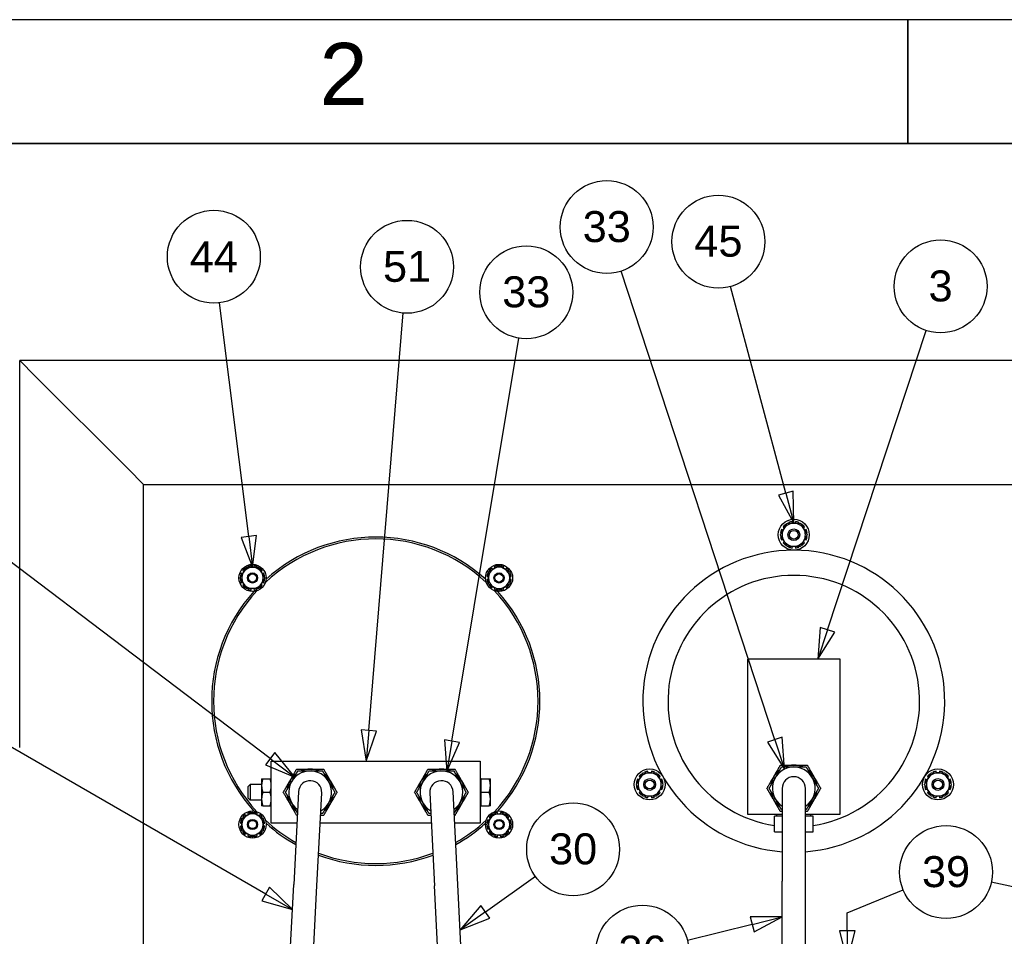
# Paper-space layout 'SHEET_2' of a CAD drawing. Header units: inches. Extents: x 2 to 369, y 6 to 267.
# Tile 54 of 64: x 209 to 241, y 140 to 170. Entities that reach past the tile are written whole.
import ezdxf

# ---------------------------------------------------------------- set-up
doc = ezdxf.new("R2010")
doc.units = ezdxf.units.IN
doc.header["$LTSCALE"] = 8
doc.header["$MEASUREMENT"] = 0
doc.layers.get('0').update_dxf_attribs({"lineweight": 25})
doc.layers.get('DEFPOINTS').update_dxf_attribs({"lineweight": 25})
for name, color, linetype, lineweight in [('BORDER', 7, 'Continuous', 25), ('BORDER_TEXT', 7, 'Continuous', 25), ('DIMEN', 7, 'Continuous', 25)]:
    doc.layers.add(name, color=color, linetype=linetype, lineweight=lineweight)
doc.styles.add('Current-ANSI', font='arial.ttf')
doc.styles.add('Text Style153', font='arial.ttf')

# ---------------------------------------------------------------- blocks, each defined once
blk = doc.blocks.new('Borders ProEnergy ANSI-D')
at = {"layer": 'BORDER', "lineweight": 35}
for p, q in [((29.75, 21.25), (29.75, 20.75)), ((0.75, 20.75), (33.25, 20.75))]:
    blk.add_line(p, q, dxfattribs=at)
at = {"layer": 'DEFPOINTS'}
blk.add_line((33.75, 21.25), (0.25, 21.25), dxfattribs=at)
at = {"layer": 'BORDER_TEXT', "style": 'Text Style153'}
blk.add_text('2', height=0.25, dxfattribs=at).set_placement((27.375, 20.90625))
blk = doc.blocks.new('Balloon26')
at = {"layer": 'DIMEN', "linetype": 'Continuous', "lineweight": 25}
for p, q in [((29.4249, 18.7872), (29.8232, 19.9958)), ((29.3952, 18.797), (29.3858, 18.6685)), ((29.4249, 18.7872), (29.3858, 18.6685)), ((29.3858, 18.6685), (29.4546, 18.7774)), ((29.4546, 18.7774), (29.3952, 18.797))]:
    blk.add_line(p, q, dxfattribs=at)
at = {"layer": 'DIMEN', "linetype": 'Continuous', "lineweight": 25, "flags": 128}
blk.add_lwpolyline([(29.3952, 18.797), (29.3858, 18.6685), (29.4546, 18.7774), (29.3952, 18.797)], dxfattribs=at)
at = {"layer": 'DIMEN'}
blk.add_circle((29.8818, 20.1735), 0.1875, dxfattribs=at)
blk.add_solid([(29.3952, 18.797), (29.3858, 18.6685), (29.4546, 18.7774), (29.3952, 18.797)], dxfattribs=at)
at = {"layer": 'DIMEN', "insert": (29.8818, 20.1746), "char_height": 0.125, "attachment_point": 5, "style": 'Current-ANSI'}
blk.add_mtext('3', dxfattribs=at)
blk = doc.blocks.new('Balloon28')
at = {"layer": 'DIMEN', "linetype": 'Continuous', "lineweight": 25}
for p, q in [((29.257, 19.3387), (29.0333, 20.1737)), ((29.2872, 19.3468), (29.2269, 19.3306)), ((29.2269, 19.3306), (29.2894, 19.218)), ((29.257, 19.3387), (29.2894, 19.218)), ((29.2894, 19.218), (29.2872, 19.3468))]:
    blk.add_line(p, q, dxfattribs=at)
at = {"layer": 'DIMEN', "linetype": 'Continuous', "lineweight": 25, "flags": 128}
blk.add_lwpolyline([(29.2269, 19.3306), (29.2894, 19.218), (29.2872, 19.3468), (29.2269, 19.3306)], dxfattribs=at)
at = {"layer": 'DIMEN'}
blk.add_circle((28.985, 20.3541), 0.1875, dxfattribs=at)
blk.add_solid([(29.2269, 19.3306), (29.2894, 19.218), (29.2872, 19.3468), (29.2269, 19.3306)], dxfattribs=at)
at = {"layer": 'DIMEN', "insert": (28.985, 20.3552), "char_height": 0.125, "attachment_point": 5, "style": 'Current-ANSI'}
blk.add_mtext('45', dxfattribs=at)
blk = doc.blocks.new('Balloon29')
at = {"layer": 'DIMEN', "linetype": 'Continuous', "lineweight": 25}
for p, q in [((27.0888, 19.1638), (26.9712, 20.1077)), ((27.1198, 19.1677), (27.0578, 19.16)), ((27.0578, 19.16), (27.1043, 19.0398)), ((27.0888, 19.1638), (27.1043, 19.0398)), ((27.1043, 19.0398), (27.1198, 19.1677))]:
    blk.add_line(p, q, dxfattribs=at)
at = {"layer": 'DIMEN', "linetype": 'Continuous', "lineweight": 25, "flags": 128}
blk.add_lwpolyline([(27.0578, 19.16), (27.1043, 19.0398), (27.1198, 19.1677), (27.0578, 19.16)], dxfattribs=at)
at = {"layer": 'DIMEN'}
blk.add_circle((26.9481, 20.2931), 0.1875, dxfattribs=at)
blk.add_solid([(27.0578, 19.16), (27.1043, 19.0398), (27.1198, 19.1677), (27.0578, 19.16)], dxfattribs=at)
at = {"layer": 'DIMEN', "insert": (26.9481, 20.2931), "char_height": 0.125, "attachment_point": 5, "line_spacing_factor": 3.029798, "style": 'Current-ANSI'}
blk.add_mtext('44', dxfattribs=at)
blk = doc.blocks.new('Balloon30')
at = {"layer": 'DIMEN', "linetype": 'Continuous', "lineweight": 25}
for p, q in [((27.574, 18.3813), (27.7129, 20.0664)), ((27.5428, 18.3838), (27.5637, 18.2567)), ((27.6051, 18.3787), (27.5428, 18.3838)), ((27.574, 18.3813), (27.5637, 18.2567)), ((27.5637, 18.2567), (27.6051, 18.3787))]:
    blk.add_line(p, q, dxfattribs=at)
at = {"layer": 'DIMEN', "linetype": 'Continuous', "lineweight": 25, "flags": 128}
blk.add_lwpolyline([(27.5428, 18.3838), (27.5637, 18.2567), (27.6051, 18.3787), (27.5428, 18.3838)], dxfattribs=at)
at = {"layer": 'DIMEN'}
blk.add_circle((27.7282, 20.2526), 0.1875, dxfattribs=at)
blk.add_solid([(27.5428, 18.3838), (27.5637, 18.2567), (27.6051, 18.3787), (27.5428, 18.3838)], dxfattribs=at)
at = {"layer": 'DIMEN', "insert": (27.7282, 20.2537), "char_height": 0.125, "attachment_point": 5, "style": 'Current-ANSI'}
blk.add_mtext('51', dxfattribs=at)
blk = doc.blocks.new('Balloon31')
at = {"layer": 'DIMEN', "linetype": 'Continuous', "lineweight": 25}
for p, q in [((29.2425, 17.6286), (29.1137, 17.6289)), ((29.1137, 17.6289), (29.1287, 17.5682)), ((29.1212, 17.5985), (29.2425, 17.6286)), ((29.1287, 17.5682), (29.2425, 17.6286)), ((29.1212, 17.5985), (28.8596, 17.5337))]:
    blk.add_line(p, q, dxfattribs=at)
at = {"layer": 'DIMEN', "linetype": 'Continuous', "lineweight": 25, "flags": 128}
blk.add_lwpolyline([(29.1287, 17.5682), (29.2425, 17.6286), (29.1137, 17.6289), (29.1287, 17.5682)], dxfattribs=at)
at = {"layer": 'DIMEN'}
blk.add_circle((28.6783, 17.4888), 0.1875, dxfattribs=at)
blk.add_solid([(29.1287, 17.5682), (29.2425, 17.6286), (29.1137, 17.6289), (29.1287, 17.5682)], dxfattribs=at)
at = {"layer": 'DIMEN', "insert": (28.6783, 17.4898), "char_height": 0.125, "attachment_point": 5, "style": 'Current-ANSI'}
blk.add_mtext('26', dxfattribs=at)
blk = doc.blocks.new('Balloon34')
at = {"layer": 'DIMEN', "linetype": 'Continuous', "lineweight": 25}
for p, q in [((27.1575, 17.7211), (25.7393, 18.5399)), ((27.1731, 17.7482), (27.1418, 17.6941)), ((27.2657, 17.6586), (27.1731, 17.7482)), ((27.1418, 17.6941), (27.2657, 17.6586)), ((27.1575, 17.7211), (27.2657, 17.6586))]:
    blk.add_line(p, q, dxfattribs=at)
at = {"layer": 'DIMEN', "linetype": 'Continuous', "lineweight": 25, "flags": 128}
blk.add_lwpolyline([(27.1418, 17.6941), (27.2657, 17.6586), (27.1731, 17.7482), (27.1418, 17.6941)], dxfattribs=at)
at = {"layer": 'DIMEN'}
blk.add_circle((25.5769, 18.6337), 0.1875, dxfattribs=at)
blk.add_solid([(27.1418, 17.6941), (27.2657, 17.6586), (27.1731, 17.7482), (27.1418, 17.6941)], dxfattribs=at)
at = {"layer": 'DIMEN', "insert": (25.5769, 18.6347), "char_height": 0.125, "attachment_point": 5, "style": 'Current-ANSI'}
blk.add_mtext('30', dxfattribs=at)
blk = doc.blocks.new('Balloon35')
at = {"layer": 'DIMEN', "linetype": 'Continuous', "lineweight": 25}
for p, q in [((28.0441, 17.6488), (28.2464, 17.7931)), ((28.0259, 17.6742), (27.9423, 17.5762)), ((28.0441, 17.6488), (27.9423, 17.5762)), ((28.0622, 17.6233), (28.0259, 17.6742)), ((27.9423, 17.5762), (28.0622, 17.6233))]:
    blk.add_line(p, q, dxfattribs=at)
at = {"layer": 'DIMEN', "linetype": 'Continuous', "lineweight": 25, "flags": 128}
blk.add_lwpolyline([(28.0259, 17.6742), (27.9423, 17.5762), (28.0622, 17.6233), (28.0259, 17.6742)], dxfattribs=at)
at = {"layer": 'DIMEN'}
blk.add_circle((28.3985, 17.9016), 0.1875, dxfattribs=at)
blk.add_solid([(28.0259, 17.6742), (27.9423, 17.5762), (28.0622, 17.6233), (28.0259, 17.6742)], dxfattribs=at)
at = {"layer": 'DIMEN', "insert": (28.3985, 17.9026), "char_height": 0.125, "attachment_point": 5, "style": 'Current-ANSI'}
blk.add_mtext('30', dxfattribs=at)
blk = doc.blocks.new('Balloon56')
at = {"layer": 'DIMEN', "linetype": 'Continuous', "lineweight": 25}
for p, q in [((27.1759, 18.2678), (25.9689, 19.1815)), ((27.1948, 18.2927), (27.1571, 18.2429)), ((27.2756, 18.1924), (27.1948, 18.2927)), ((27.1759, 18.2678), (27.2756, 18.1924)), ((27.1571, 18.2429), (27.2756, 18.1924))]:
    blk.add_line(p, q, dxfattribs=at)
at = {"layer": 'DIMEN', "linetype": 'Continuous', "lineweight": 25, "flags": 128}
blk.add_lwpolyline([(27.1571, 18.2429), (27.2756, 18.1924), (27.1948, 18.2927), (27.1571, 18.2429)], dxfattribs=at)
at = {"layer": 'DIMEN'}
blk.add_circle((25.8198, 19.2943), 0.1875, dxfattribs=at)
blk.add_solid([(27.1571, 18.2429), (27.2756, 18.1924), (27.1948, 18.2927), (27.1571, 18.2429)], dxfattribs=at)
at = {"layer": 'DIMEN', "insert": (25.8198, 19.2954), "char_height": 0.125, "attachment_point": 5, "style": 'Current-ANSI'}
blk.add_mtext('33', dxfattribs=at)
blk = doc.blocks.new('Balloon57')
at = {"layer": 'DIMEN', "linetype": 'Continuous', "lineweight": 25}
for p, q in [((27.9094, 18.3384), (28.1788, 19.965)), ((27.8786, 18.3435), (27.889, 18.2151)), ((27.9403, 18.3333), (27.8786, 18.3435)), ((27.9094, 18.3384), (27.889, 18.2151)), ((27.889, 18.2151), (27.9403, 18.3333))]:
    blk.add_line(p, q, dxfattribs=at)
at = {"layer": 'DIMEN', "linetype": 'Continuous', "lineweight": 25, "flags": 128}
blk.add_lwpolyline([(27.8786, 18.3435), (27.889, 18.2151), (27.9403, 18.3333), (27.8786, 18.3435)], dxfattribs=at)
at = {"layer": 'DIMEN'}
blk.add_circle((28.2094, 20.1498), 0.1875, dxfattribs=at)
blk.add_solid([(27.8786, 18.3435), (27.889, 18.2151), (27.9403, 18.3333), (27.8786, 18.3435)], dxfattribs=at)
at = {"layer": 'DIMEN', "insert": (28.2094, 20.1508), "char_height": 0.125, "attachment_point": 5, "style": 'Current-ANSI'}
blk.add_mtext('33', dxfattribs=at)
blk = doc.blocks.new('Balloon58')
at = {"layer": 'DIMEN', "linetype": 'Continuous', "lineweight": 25}
for p, q in [((29.2128, 18.344), (28.5926, 20.2353)), ((29.2425, 18.3537), (29.1831, 18.3343)), ((29.1831, 18.3343), (29.2517, 18.2252)), ((29.2128, 18.344), (29.2517, 18.2252)), ((29.2517, 18.2252), (29.2425, 18.3537))]:
    blk.add_line(p, q, dxfattribs=at)
at = {"layer": 'DIMEN', "linetype": 'Continuous', "lineweight": 25, "flags": 128}
blk.add_lwpolyline([(29.1831, 18.3343), (29.2517, 18.2252), (29.2425, 18.3537), (29.1831, 18.3343)], dxfattribs=at)
at = {"layer": 'DIMEN'}
blk.add_circle((28.5343, 20.413), 0.1875, dxfattribs=at)
blk.add_solid([(29.1831, 18.3343), (29.2517, 18.2252), (29.2425, 18.3537), (29.1831, 18.3343)], dxfattribs=at)
at = {"layer": 'DIMEN', "insert": (28.5343, 20.4141), "char_height": 0.125, "attachment_point": 5, "style": 'Current-ANSI'}
blk.add_mtext('33', dxfattribs=at)
blk = doc.blocks.new('Balloon60')
at = {"layer": 'DIMEN', "linetype": 'Continuous', "lineweight": 25}
for p, q in [((30.5044, 17.6779), (30.0866, 17.7695)), ((29.5054, 17.645), (29.7311, 17.7382)), ((30.5655, 17.5616), (30.5044, 17.6779)), ((29.5054, 17.5725), (29.5054, 17.645)), ((29.4741, 17.5725), (29.5054, 17.4475)), ((29.5366, 17.5725), (29.4741, 17.5725)), ((29.5054, 17.5725), (29.5054, 17.4475)), ((29.5054, 17.4475), (29.5366, 17.5725)), ((30.5932, 17.5761), (30.5379, 17.547)), ((30.6237, 17.4509), (30.5932, 17.5761)), ((30.5379, 17.547), (30.6237, 17.4509)), ((30.5655, 17.5616), (30.6237, 17.4509))]:
    blk.add_line(p, q, dxfattribs=at)
at = {"layer": 'DIMEN', "linetype": 'Continuous', "lineweight": 25, "flags": 128}
for points in [[(29.4741, 17.5725), (29.5054, 17.4475), (29.5366, 17.5725), (29.4741, 17.5725)], [(30.5379, 17.547), (30.6237, 17.4509), (30.5932, 17.5761), (30.5379, 17.547)]]:
    blk.add_lwpolyline(points, dxfattribs=at)
at = {"layer": 'DIMEN'}
blk.add_circle((29.9039, 17.8096), 0.1875, dxfattribs=at)
for points in [[(29.4741, 17.5725), (29.5054, 17.4475), (29.5366, 17.5725), (29.4741, 17.5725)], [(30.5379, 17.547), (30.6237, 17.4509), (30.5932, 17.5761), (30.5379, 17.547)]]:
    blk.add_solid(points, dxfattribs=at)
at = {"layer": 'DIMEN', "insert": (29.9039, 17.8106), "char_height": 0.125, "attachment_point": 5, "style": 'Current-ANSI'}
blk.add_mtext('39', dxfattribs=at)

psp = doc.layouts.new('SHEET_2')

# ---------------------------------------------------------------- linework, layer by layer
for p, q in [((209.315, 146.499), (209.315, 158.994)), ((209.315, 158.994), (209.815, 158.494)), ((257.315, 158.994), (209.315, 158.994)), ((209.815, 158.494), (209.315, 158.994)), ((212.815, 155.494), (209.815, 158.494)), ((209.815, 158.494), (212.815, 155.494)), ((212.815, 155.494), (213.315, 154.994)), ((213.315, 154.994), (212.815, 155.494)), ((213.315, 114.994), (213.315, 154.994)), ((213.315, 154.994), (253.315, 154.994)), ((233.972, 153.63), (234.013, 153.595)), ((234.07, 153.693), (234.054, 153.712)), ((234.149, 153.766), (234.157, 153.744)), ((234.27, 153.744), (234.26, 153.796)), ((234.37, 153.796), (234.36, 153.744)), ((234.473, 153.744), (234.482, 153.766)), ((234.576, 153.712), (234.561, 153.693)), ((234.617, 153.595), (234.658, 153.63)), ((233.887, 153.423), (233.911, 153.419)), ((233.911, 153.318), (233.887, 153.314)), ((233.968, 153.517), (233.917, 153.535)), ((234.713, 153.535), (234.663, 153.517)), ((234.719, 153.419), (234.743, 153.423)), ((234.743, 153.314), (234.719, 153.318)), ((233.917, 153.202), (233.968, 153.22)), ((234.013, 153.142), (233.972, 153.107)), ((234.054, 153.025), (234.07, 153.044)), ((234.157, 152.994), (234.149, 152.971)), ((234.26, 152.941), (234.27, 152.994)), ((234.36, 152.994), (234.37, 152.941)), ((234.482, 152.971), (234.473, 152.994)), ((234.561, 153.044), (234.576, 153.025)), ((234.658, 153.107), (234.617, 153.142)), ((234.663, 153.22), (234.713, 153.202)), ((216.68, 152.339), (216.687, 152.318)), ((216.795, 152.318), (216.786, 152.367)), ((216.882, 152.367), (216.874, 152.318)), ((216.981, 152.318), (216.989, 152.339)), ((224.642, 152.339), (224.658, 152.292)), ((224.752, 152.346), (224.748, 152.367)), ((224.844, 152.367), (224.841, 152.346)), ((224.934, 152.292), (224.951, 152.339)), ((216.442, 152.023), (216.463, 152.019)), ((216.517, 152.112), (216.47, 152.129)), ((216.518, 152.213), (216.556, 152.181)), ((216.61, 152.274), (216.596, 152.29)), ((217.072, 152.29), (217.058, 152.274)), ((217.112, 152.181), (217.15, 152.213)), ((217.198, 152.129), (217.152, 152.112)), ((217.205, 152.019), (217.227, 152.023)), ((224.404, 152.023), (224.452, 152.014)), ((224.452, 152.122), (224.432, 152.129)), ((224.48, 152.213), (224.497, 152.199)), ((224.59, 152.253), (224.558, 152.29)), ((225.034, 152.29), (225.002, 152.253)), ((225.096, 152.199), (225.112, 152.213)), ((225.16, 152.129), (225.14, 152.122)), ((225.14, 152.014), (225.189, 152.023)), ((216.463, 151.93), (216.442, 151.927)), ((216.47, 151.82), (216.517, 151.837)), ((216.556, 151.769), (216.518, 151.737)), ((216.596, 151.659), (216.61, 151.675)), ((217.058, 151.675), (217.072, 151.659)), ((217.15, 151.737), (217.112, 151.769)), ((217.152, 151.837), (217.198, 151.82)), ((217.227, 151.927), (217.205, 151.93)), ((224.452, 151.935), (224.404, 151.927)), ((224.432, 151.82), (224.452, 151.827)), ((224.497, 151.751), (224.48, 151.737)), ((224.558, 151.659), (224.59, 151.697)), ((225.002, 151.697), (225.034, 151.659)), ((225.112, 151.737), (225.096, 151.751)), ((225.189, 151.927), (225.14, 151.935)), ((225.14, 151.827), (225.16, 151.82)), ((216.687, 151.631), (216.68, 151.611)), ((216.786, 151.582), (216.795, 151.631)), ((216.874, 151.631), (216.882, 151.582)), ((216.989, 151.611), (216.981, 151.631)), ((224.658, 151.657), (224.642, 151.611)), ((224.748, 151.582), (224.752, 151.603)), ((224.841, 151.603), (224.844, 151.582)), ((224.951, 151.611), (224.934, 151.657)), ((232.815, 149.348), (232.815, 144.348)), ((235.815, 149.348), (232.815, 149.348)), ((235.815, 144.348), (235.815, 149.348)), ((217.44, 144.054), (217.44, 146.054)), ((217.44, 146.054), (224.19, 146.054)), ((224.19, 146.054), (224.19, 144.054)), ((229.415, 145.631), (229.399, 145.649)), ((229.494, 145.704), (229.502, 145.681)), ((229.615, 145.681), (229.606, 145.734)), ((229.715, 145.734), (229.706, 145.681)), ((229.819, 145.681), (229.827, 145.704)), ((229.921, 145.649), (229.906, 145.631)), ((238.724, 145.631), (238.709, 145.649)), ((238.803, 145.704), (238.812, 145.681)), ((238.925, 145.681), (238.915, 145.734)), ((239.025, 145.734), (239.015, 145.681)), ((239.128, 145.681), (239.137, 145.704)), ((239.231, 145.649), (239.216, 145.631)), ((217.128, 145.491), (217.128, 145.272)), ((217.167, 145.491), (217.401, 145.491)), ((224.223, 145.492), (224.19, 145.492)), ((224.223, 145.492), (224.477, 145.492)), ((224.223, 145.273), (224.223, 145.492)), ((224.516, 145.273), (224.516, 145.492)), ((229.232, 145.361), (229.256, 145.357)), ((229.313, 145.454), (229.262, 145.473)), ((229.317, 145.567), (229.358, 145.533)), ((229.962, 145.533), (230.003, 145.567)), ((230.058, 145.473), (230.008, 145.454)), ((230.064, 145.357), (230.088, 145.361)), ((238.542, 145.361), (238.566, 145.357)), ((238.623, 145.454), (238.572, 145.473)), ((238.627, 145.567), (238.668, 145.533)), ((239.272, 145.533), (239.313, 145.567)), ((239.368, 145.473), (239.317, 145.454)), ((239.374, 145.357), (239.398, 145.361)), ((216.69, 145.241), (216.753, 145.304)), ((216.69, 144.866), (216.69, 145.241)), ((216.753, 145.304), (216.753, 144.804)), ((217.128, 145.304), (216.753, 145.304)), ((217.128, 145.272), (217.128, 144.835)), ((217.167, 145.054), (217.401, 145.054)), ((218.321, 145.073), (218.167, 142.077)), ((218.916, 142.038), (219.07, 145.034)), ((222.561, 145.034), (222.714, 142.038)), ((223.463, 142.077), (223.31, 145.073)), ((224.223, 145.054), (224.223, 145.273)), ((224.223, 144.835), (224.223, 145.054)), ((224.223, 145.054), (224.477, 145.054)), ((224.516, 144.835), (224.516, 145.273)), ((229.256, 145.256), (229.232, 145.251)), ((229.262, 145.14), (229.313, 145.158)), ((229.358, 145.079), (229.317, 145.045)), ((230.003, 145.045), (229.962, 145.079)), ((230.008, 145.158), (230.058, 145.14)), ((230.088, 145.251), (230.064, 145.256)), ((233.94, 145.181), (233.94, 142.181)), ((234.69, 142.181), (234.69, 145.181)), ((238.566, 145.256), (238.542, 145.251)), ((238.572, 145.14), (238.623, 145.158)), ((238.668, 145.079), (238.627, 145.045)), ((239.313, 145.045), (239.272, 145.079)), ((239.317, 145.158), (239.368, 145.14)), ((239.398, 145.251), (239.374, 145.256)), ((216.69, 144.866), (216.753, 144.804)), ((217.128, 144.804), (216.753, 144.804)), ((217.128, 144.835), (217.128, 144.616)), ((224.223, 144.616), (224.223, 144.835)), ((224.516, 144.616), (224.516, 144.835)), ((229.399, 144.963), (229.415, 144.982)), ((229.502, 144.931), (229.494, 144.908)), ((229.606, 144.878), (229.615, 144.931)), ((229.706, 144.931), (229.715, 144.878)), ((229.827, 144.908), (229.819, 144.931)), ((229.906, 144.982), (229.921, 144.963)), ((238.709, 144.963), (238.724, 144.982)), ((238.812, 144.931), (238.803, 144.908)), ((238.915, 144.878), (238.925, 144.931)), ((239.015, 144.931), (239.025, 144.878)), ((239.137, 144.908), (239.128, 144.931)), ((239.216, 144.982), (239.231, 144.963)), ((216.68, 144.377), (216.696, 144.33)), ((216.79, 144.384), (216.786, 144.405)), ((216.882, 144.405), (216.879, 144.384)), ((216.972, 144.33), (216.989, 144.377)), ((217.167, 144.616), (217.401, 144.616)), ((224.223, 144.616), (224.19, 144.616)), ((224.223, 144.616), (224.477, 144.616)), ((224.642, 144.377), (224.649, 144.356)), ((224.757, 144.356), (224.748, 144.405)), ((224.844, 144.405), (224.836, 144.356)), ((224.943, 144.356), (224.951, 144.377)), ((216.442, 144.061), (216.49, 144.052)), ((216.49, 144.16), (216.47, 144.167)), ((216.518, 144.25), (216.535, 144.237)), ((216.628, 144.291), (216.596, 144.328)), ((217.072, 144.328), (217.04, 144.291)), ((217.134, 144.237), (217.15, 144.25)), ((217.198, 144.167), (217.178, 144.16)), ((217.178, 144.052), (217.227, 144.061)), ((218.268, 144.054), (217.44, 144.054)), ((222.611, 144.054), (219.019, 144.054)), ((224.19, 144.054), (223.362, 144.054)), ((224.404, 144.061), (224.425, 144.057)), ((224.479, 144.15), (224.432, 144.167)), ((224.48, 144.25), (224.518, 144.219)), ((224.572, 144.312), (224.558, 144.328)), ((225.034, 144.328), (225.02, 144.312)), ((225.074, 144.219), (225.112, 144.25)), ((225.16, 144.167), (225.114, 144.15)), ((225.167, 144.057), (225.189, 144.061)), ((232.815, 144.348), (233.94, 144.348)), ((233.695, 143.779), (233.695, 144.279)), ((233.94, 144.279), (233.695, 144.279)), ((233.768, 144.279), (233.768, 144.348)), ((234.69, 144.348), (235.815, 144.348)), ((234.935, 144.279), (234.69, 144.279)), ((234.862, 144.279), (234.862, 144.348)), ((234.935, 143.779), (234.935, 144.279)), ((216.49, 143.973), (216.442, 143.965)), ((216.47, 143.858), (216.49, 143.865)), ((216.535, 143.788), (216.518, 143.775)), ((216.596, 143.697), (216.628, 143.735)), ((217.04, 143.735), (217.072, 143.697)), ((217.15, 143.775), (217.134, 143.788)), ((217.227, 143.965), (217.178, 143.973)), ((217.178, 143.865), (217.198, 143.858)), ((224.425, 143.968), (224.404, 143.965)), ((224.432, 143.858), (224.479, 143.875)), ((224.518, 143.806), (224.48, 143.775)), ((225.112, 143.775), (225.074, 143.806)), ((225.114, 143.875), (225.16, 143.858)), ((225.189, 143.965), (225.167, 143.968)), ((233.695, 143.779), (233.94, 143.779)), ((234.69, 143.779), (234.935, 143.779)), ((216.696, 143.695), (216.68, 143.649)), ((216.786, 143.62), (216.79, 143.641)), ((216.879, 143.641), (216.882, 143.62)), ((216.989, 143.649), (216.972, 143.695)), ((224.558, 143.697), (224.572, 143.713)), ((224.649, 143.669), (224.642, 143.649)), ((224.748, 143.62), (224.757, 143.669)), ((224.836, 143.669), (224.844, 143.62)), ((224.951, 143.649), (224.943, 143.669)), ((225.02, 143.713), (225.034, 143.697)), ((233.94, 129.23), (233.94, 142.181)), ((234.69, 129.23), (234.69, 142.181)), ((217.774, 134.409), (218.167, 142.077)), ((218.523, 134.371), (218.916, 142.038)), ((223.107, 134.371), (222.714, 142.038)), ((223.856, 134.409), (223.463, 142.077))]:
    psp.add_line(p, q)
for centre, radius in [((234.315, 153.369), 0.5), ((234.315, 153.369), 0.19), ((234.315, 153.369), 0.143), ((216.834, 151.975), 0.438), ((224.796, 151.975), 0.438), ((216.834, 151.975), 0.164), ((216.834, 151.975), 0.133), ((224.796, 151.975), 0.164), ((224.796, 151.975), 0.133), ((229.66, 145.306), 0.5), ((238.97, 145.306), 0.5), ((229.66, 145.306), 0.19), ((229.66, 145.306), 0.143), ((238.97, 145.306), 0.19), ((238.97, 145.306), 0.143), ((216.834, 144.013), 0.438), ((224.796, 144.013), 0.438), ((216.834, 144.013), 0.164), ((216.834, 144.013), 0.133), ((224.796, 144.013), 0.164), ((224.796, 144.013), 0.133)]:
    psp.add_circle(centre, radius)
for centre, radius, start, end in [((234.315, 153.369), 0.431, 127.2807, 142.7193), ((234.315, 153.369), 0.375, 90, 150), ((234.315, 153.369), 0.431, 97.2807, 112.7193), ((234.315, 153.369), 0.375, 30, 90), ((234.315, 153.369), 0.431, 67.2807, 82.7193), ((234.315, 153.369), 0.431, 37.2807, 52.7193), ((220.815, 147.994), 5.3, 48.0212, 131.9788), ((234.315, 153.369), 0.431, 157.2807, 172.7193), ((234.315, 153.369), 0.431, 187.2807, 202.7193), ((234.315, 153.369), 0.375, 150, 210), ((234.315, 153.369), 0.375, 330, 30), ((234.315, 153.369), 0.431, 7.2807, 22.7193), ((234.315, 153.369), 0.431, 337.2807, 352.7193), ((220.815, 147.994), 5.24, 47.1031, 132.8969), ((234.315, 153.369), 0.431, 217.2807, 232.7193), ((234.315, 153.369), 0.375, 210, 270), ((234.315, 153.369), 0.431, 247.2807, 262.7193), ((234.315, 153.369), 0.375, 270, 330), ((234.315, 153.369), 0.431, 277.2807, 292.7193), ((234.315, 153.369), 0.431, 307.2807, 322.7193), ((234.315, 147.994), 4.875, 274.4117, 265.5883), ((216.834, 151.975), 0.344, 90, 150), ((216.834, 151.975), 0.395, 96.9894, 113.0106), ((216.834, 151.975), 0.344, 30, 90), ((216.834, 151.975), 0.395, 66.9894, 83.0106), ((224.796, 151.975), 0.344, 60, 120), ((224.796, 151.975), 0.395, 96.9894, 113.0106), ((224.796, 151.975), 0.395, 66.9894, 83.0106), ((216.834, 151.975), 0.395, 156.9894, 173.0106), ((216.834, 151.975), 0.344, 150, 210), ((216.834, 151.975), 0.395, 126.9894, 143.0106), ((216.834, 151.975), 0.395, 36.9894, 53.0106), ((216.834, 151.975), 0.344, 330, 30), ((216.834, 151.975), 0.395, 6.9894, 23.0106), ((224.796, 151.975), 0.395, 156.9894, 173.0106), ((224.796, 151.975), 0.344, 120, 180), ((224.796, 151.975), 0.395, 126.9894, 143.0106), ((224.796, 151.975), 0.344, 0, 60), ((224.796, 151.975), 0.395, 36.9894, 53.0106), ((224.796, 151.975), 0.395, 6.9894, 23.0106), ((234.315, 147.994), 4.063, 278.7785, 261.2215), ((216.834, 151.975), 0.395, 186.9894, 203.0106), ((216.834, 151.975), 0.395, 216.9894, 233.0106), ((216.834, 151.975), 0.344, 210, 270), ((216.834, 151.975), 0.344, 270, 330), ((216.834, 151.975), 0.395, 306.9894, 323.0106), ((216.834, 151.975), 0.395, 336.9894, 353.0106), ((224.796, 151.975), 0.395, 186.9894, 203.0106), ((224.796, 151.975), 0.344, 180, 240), ((224.796, 151.975), 0.395, 216.9894, 233.0106), ((224.796, 151.975), 0.344, 240, 300), ((224.796, 151.975), 0.344, 300, 0), ((224.796, 151.975), 0.395, 306.9894, 323.0106), ((224.796, 151.975), 0.395, 336.9894, 353.0106), ((220.815, 147.994), 5.3, 138.0212, 221.9788), ((220.815, 147.994), 5.24, 137.1031, 222.8969), ((216.834, 151.975), 0.395, 246.9894, 263.0106), ((216.834, 151.975), 0.395, 276.9894, 293.0106), ((224.796, 151.975), 0.395, 246.9894, 263.0106), ((220.815, 147.994), 5.24, 317.1031, 42.8969), ((220.815, 147.994), 5.3, 318.0212, 41.9788), ((224.796, 151.975), 0.395, 276.9894, 293.0106), ((218.695, 145.054), 0.69, 299.9875, 234.1461), ((218.695, 145.054), 0.75, 126.9261, 150), ((218.695, 145.054), 0.75, 90, 113.0739), ((218.695, 145.054), 0.75, 66.9261, 90), ((218.695, 145.054), 0.75, 30, 53.0739), ((222.935, 145.054), 0.69, 305.8539, 240.0125), ((222.935, 145.054), 0.75, 126.9261, 150), ((222.935, 145.054), 0.75, 90, 113.0739), ((222.935, 145.054), 0.75, 66.9261, 90), ((222.935, 145.054), 0.75, 30, 53.0739), ((229.66, 145.306), 0.431, 127.2807, 142.7193), ((229.66, 145.306), 0.375, 90, 150), ((229.66, 145.306), 0.431, 97.2807, 112.7193), ((229.66, 145.306), 0.375, 30, 90), ((229.66, 145.306), 0.431, 67.2807, 82.7193), ((229.66, 145.306), 0.431, 37.2807, 52.7193), ((234.315, 145.181), 0.69, 302.9207, 237.0793), ((234.315, 145.181), 0.75, 126.9261, 150), ((234.315, 145.181), 0.75, 90, 113.0739), ((234.315, 145.181), 0.75, 66.9261, 90), ((234.315, 145.181), 0.75, 30, 53.0739), ((238.97, 145.306), 0.431, 127.2807, 142.7193), ((238.97, 145.306), 0.375, 90, 150), ((238.97, 145.306), 0.431, 97.2807, 112.7193), ((238.97, 145.306), 0.375, 30, 90), ((238.97, 145.306), 0.431, 67.2807, 82.7193), ((238.97, 145.306), 0.431, 37.2807, 52.7193), ((218.695, 145.054), 0.75, 150, 173.0739), ((218.695, 145.054), 0.375, 357.0668, 177.0668), ((218.695, 145.054), 0.75, 6.9261, 30), ((222.935, 145.054), 0.75, 150, 173.0739), ((222.935, 145.054), 0.375, 2.9332, 182.9332), ((222.935, 145.054), 0.75, 6.9261, 30), ((229.66, 145.306), 0.431, 157.2807, 172.7193), ((229.66, 145.306), 0.375, 150, 210), ((229.66, 145.306), 0.375, 330, 30), ((229.66, 145.306), 0.431, 7.2807, 22.7193), ((234.315, 145.181), 0.75, 150, 173.0739), ((234.315, 145.181), 0.375, 0, 180), ((234.315, 145.181), 0.75, 6.9261, 30), ((238.97, 145.306), 0.431, 157.2807, 172.7193), ((238.97, 145.306), 0.375, 150, 210), ((238.97, 145.306), 0.375, 330, 30), ((238.97, 145.306), 0.431, 7.2807, 22.7193), ((229.66, 145.306), 0.431, 187.2807, 202.7193), ((229.66, 145.306), 0.431, 217.2807, 232.7193), ((229.66, 145.306), 0.375, 210, 270), ((229.66, 145.306), 0.375, 270, 330), ((229.66, 145.306), 0.431, 307.2807, 322.7193), ((229.66, 145.306), 0.431, 337.2807, 352.7193), ((234.315, 145.181), 0.75, 186.9261, 210), ((234.315, 145.181), 0.75, 330, 353.0739), ((238.97, 145.306), 0.431, 187.2807, 202.7193), ((238.97, 145.306), 0.431, 217.2807, 232.7193), ((238.97, 145.306), 0.375, 210, 270), ((238.97, 145.306), 0.375, 270, 330), ((238.97, 145.306), 0.431, 307.2807, 322.7193), ((238.97, 145.306), 0.431, 337.2807, 352.7193), ((218.695, 145.054), 0.75, 186.9261, 210), ((218.695, 145.054), 0.75, 330, 353.0739), ((222.935, 145.054), 0.75, 186.9261, 210), ((222.935, 145.054), 0.75, 330, 353.0739), ((229.66, 145.306), 0.431, 247.2807, 262.7193), ((229.66, 145.306), 0.431, 277.2807, 292.7193), ((234.315, 145.181), 0.75, 210, 233.0739), ((234.315, 145.181), 0.75, 306.9261, 330), ((238.97, 145.306), 0.431, 247.2807, 262.7193), ((238.97, 145.306), 0.431, 277.2807, 292.7193), ((216.834, 144.013), 0.395, 96.9894, 113.0106), ((216.834, 144.013), 0.395, 66.9894, 83.0106), ((218.695, 145.054), 0.75, 210, 233.0739), ((218.695, 145.054), 0.75, 306.9261, 330), ((222.935, 145.054), 0.75, 210, 233.0739), ((222.935, 145.054), 0.75, 306.9261, 330), ((224.796, 144.013), 0.395, 96.9894, 113.0106), ((224.796, 144.013), 0.395, 66.9894, 83.0106), ((216.834, 144.013), 0.395, 156.9894, 173.0106), ((216.834, 144.013), 0.344, 120, 180), ((216.834, 144.013), 0.395, 126.9894, 143.0106), ((216.834, 144.013), 0.344, 60, 120), ((216.834, 144.013), 0.344, 0, 60), ((216.834, 144.013), 0.395, 36.9894, 53.0106), ((216.834, 144.013), 0.395, 6.9894, 23.0106), ((220.815, 147.994), 5.24, 227.1031, 240.5216), ((220.815, 147.994), 5.3, 228.0212, 240.8451), ((220.815, 147.994), 5.24, 299.4784, 312.8969), ((220.815, 147.994), 5.3, 299.1549, 311.9788), ((224.796, 144.013), 0.395, 156.9894, 173.0106), ((224.796, 144.013), 0.344, 150, 210), ((224.796, 144.013), 0.395, 126.9894, 143.0106), ((224.796, 144.013), 0.344, 90, 150), ((224.796, 144.013), 0.344, 30, 90), ((224.796, 144.013), 0.395, 36.9894, 53.0106), ((224.796, 144.013), 0.344, 330, 30), ((224.796, 144.013), 0.395, 6.9894, 23.0106), ((216.834, 144.013), 0.395, 186.9894, 203.0106), ((216.834, 144.013), 0.344, 180, 240), ((216.834, 144.013), 0.395, 216.9894, 233.0106), ((216.834, 144.013), 0.344, 300, 0), ((216.834, 144.013), 0.395, 306.9894, 323.0106), ((216.834, 144.013), 0.395, 336.9894, 353.0106), ((224.796, 144.013), 0.395, 186.9894, 203.0106), ((224.796, 144.013), 0.395, 216.9894, 233.0106), ((224.796, 144.013), 0.344, 210, 270), ((224.796, 144.013), 0.344, 270, 330), ((224.796, 144.013), 0.395, 306.9894, 323.0106), ((224.796, 144.013), 0.395, 336.9894, 353.0106), ((216.834, 144.013), 0.344, 240, 300), ((216.834, 144.013), 0.395, 246.9894, 263.0106), ((216.834, 144.013), 0.395, 276.9894, 293.0106), ((224.796, 144.013), 0.395, 246.9894, 263.0106), ((224.796, 144.013), 0.395, 276.9894, 293.0106), ((220.815, 147.994), 5.3, 249.589, 290.411), ((220.815, 147.994), 5.24, 249.3824, 290.6176)]:
    psp.add_arc(centre, radius, start, end)
for points, weights in [([(233.99, 153.556), (234.041, 153.643), (234.099, 153.744)], [1, 1.0930923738, 1.10906450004]), ([(234.099, 153.744), (234.215, 153.744), (234.315, 153.744)], [1.10906450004, 1.0930923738, 1]), ([(234.315, 153.744), (234.416, 153.744), (234.532, 153.744)], [1, 1.0930923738, 1.10906450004]), ([(234.532, 153.744), (234.59, 153.643), (234.64, 153.556)], [1.10906450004, 1.0930923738, 1]), ([(233.882, 153.369), (233.94, 153.469), (233.99, 153.556)], [1.10906450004, 1.0930923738, 1]), ([(233.99, 153.181), (233.94, 153.268), (233.882, 153.369)], [1, 1.0930923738, 1.10906450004]), ([(234.64, 153.556), (234.69, 153.469), (234.748, 153.369)], [1, 1.0930923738, 1.10906450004]), ([(234.748, 153.369), (234.69, 153.268), (234.64, 153.181)], [1.10906450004, 1.0930923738, 1]), ([(234.099, 152.994), (234.041, 153.094), (233.99, 153.181)], [1.10906450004, 1.0930923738, 1]), ([(234.315, 152.994), (234.215, 152.994), (234.099, 152.994)], [1, 1.0930923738, 1.10906450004]), ([(234.532, 152.994), (234.416, 152.994), (234.315, 152.994)], [1.10906450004, 1.0930923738, 1]), ([(234.64, 153.181), (234.59, 153.094), (234.532, 152.994)], [1, 1.0930923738, 1.10906450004]), ([(216.536, 152.147), (216.582, 152.226), (216.636, 152.318)], [1, 1.0930923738, 1.10906450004]), ([(216.636, 152.318), (216.742, 152.318), (216.834, 152.318)], [1.10906450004, 1.0930923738, 1]), ([(216.834, 152.318), (216.926, 152.318), (217.033, 152.318)], [1, 1.0930923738, 1.10906450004]), ([(217.033, 152.318), (217.086, 152.226), (217.132, 152.147)], [1.10906450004, 1.0930923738, 1]), ([(224.624, 152.272), (224.704, 152.318), (224.796, 152.372)], [1, 1.0930923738, 1.10906450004]), ([(224.796, 152.372), (224.888, 152.318), (224.968, 152.272)], [1.10906450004, 1.0930923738, 1]), ([(216.437, 151.975), (216.49, 152.067), (216.536, 152.147)], [1.10906450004, 1.0930923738, 1]), ([(217.132, 152.147), (217.178, 152.067), (217.231, 151.975)], [1, 1.0930923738, 1.10906450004]), ([(224.452, 152.173), (224.544, 152.226), (224.624, 152.272)], [1.10906450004, 1.0930923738, 1]), ([(224.452, 151.975), (224.452, 152.067), (224.452, 152.173)], [1, 1.0930923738, 1.10906450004]), ([(224.968, 152.272), (225.048, 152.226), (225.14, 152.173)], [1, 1.0930923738, 1.10906450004]), ([(225.14, 152.173), (225.14, 152.067), (225.14, 151.975)], [1.10906450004, 1.0930923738, 1]), ([(216.536, 151.803), (216.49, 151.883), (216.437, 151.975)], [1, 1.0930923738, 1.10906450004]), ([(216.636, 151.631), (216.582, 151.723), (216.536, 151.803)], [1.10906450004, 1.0930923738, 1]), ([(217.132, 151.803), (217.086, 151.723), (217.033, 151.631)], [1, 1.0930923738, 1.10906450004]), ([(217.231, 151.975), (217.178, 151.883), (217.132, 151.803)], [1.10906450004, 1.0930923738, 1]), ([(224.452, 151.776), (224.452, 151.883), (224.452, 151.975)], [1.10906450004, 1.0930923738, 1]), ([(224.624, 151.677), (224.544, 151.723), (224.452, 151.776)], [1, 1.0930923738, 1.10906450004]), ([(224.796, 151.578), (224.704, 151.631), (224.624, 151.677)], [1.10906450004, 1.0930923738, 1]), ([(224.968, 151.677), (224.888, 151.631), (224.796, 151.578)], [1, 1.0930923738, 1.10906450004]), ([(225.14, 151.776), (225.048, 151.723), (224.968, 151.677)], [1.10906450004, 1.0930923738, 1]), ([(225.14, 151.975), (225.14, 151.883), (225.14, 151.776)], [1, 1.0930923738, 1.10906450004]), ([(216.834, 151.631), (216.742, 151.631), (216.636, 151.631)], [1, 1.0930923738, 1.10906450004]), ([(217.033, 151.631), (216.926, 151.631), (216.834, 151.631)], [1.10906450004, 1.0930923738, 1]), ([(218.046, 145.429), (218.146, 145.603), (218.262, 145.804)], [1, 1.0379548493, 1]), ([(218.098, 145.399), (218.19, 145.559), (218.297, 145.744)], [1, 1.0379548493, 1]), ([(218.262, 145.804), (218.494, 145.804), (218.695, 145.804)], [1, 1.0379548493, 1]), ([(218.297, 145.744), (218.51, 145.744), (218.695, 145.744)], [1, 1.0379548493, 1]), ([(218.695, 145.804), (218.896, 145.804), (219.128, 145.804)], [1, 1.0379548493, 1]), ([(218.695, 145.744), (218.88, 145.744), (219.094, 145.744)], [1, 1.0379548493, 1]), ([(219.094, 145.744), (219.2, 145.559), (219.293, 145.399)], [1, 1.0379548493, 1]), ([(219.128, 145.804), (219.244, 145.603), (219.345, 145.429)], [1, 1.0379548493, 1]), ([(222.286, 145.429), (222.386, 145.603), (222.502, 145.804)], [1, 1.0379548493, 1]), ([(222.338, 145.399), (222.43, 145.559), (222.537, 145.744)], [1, 1.0379548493, 1]), ([(222.502, 145.804), (222.734, 145.804), (222.935, 145.804)], [1, 1.0379548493, 1]), ([(222.537, 145.744), (222.75, 145.744), (222.935, 145.744)], [1, 1.0379548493, 1]), ([(222.935, 145.804), (223.136, 145.804), (223.368, 145.804)], [1, 1.0379548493, 1]), ([(222.935, 145.744), (223.12, 145.744), (223.334, 145.744)], [1, 1.0379548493, 1]), ([(223.334, 145.744), (223.44, 145.559), (223.533, 145.399)], [1, 1.0379548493, 1]), ([(223.368, 145.804), (223.484, 145.603), (223.585, 145.429)], [1, 1.0379548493, 1]), ([(229.335, 145.494), (229.386, 145.581), (229.444, 145.681)], [1, 1.0930923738, 1.10906450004]), ([(229.444, 145.681), (229.56, 145.681), (229.66, 145.681)], [1.10906450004, 1.0930923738, 1]), ([(229.66, 145.681), (229.761, 145.681), (229.877, 145.681)], [1, 1.0930923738, 1.10906450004]), ([(229.877, 145.681), (229.935, 145.581), (229.985, 145.494)], [1.10906450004, 1.0930923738, 1]), ([(233.666, 145.556), (233.766, 145.73), (233.882, 145.931)], [1, 1.0379548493, 1]), ([(233.718, 145.526), (233.81, 145.686), (233.917, 145.871)], [1, 1.0379548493, 1]), ([(233.882, 145.931), (234.114, 145.931), (234.315, 145.931)], [1, 1.0379548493, 1]), ([(233.917, 145.871), (234.13, 145.871), (234.315, 145.871)], [1, 1.0379548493, 1]), ([(234.315, 145.931), (234.516, 145.931), (234.748, 145.931)], [1, 1.0379548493, 1]), ([(234.315, 145.871), (234.5, 145.871), (234.714, 145.871)], [1, 1.0379548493, 1]), ([(234.714, 145.871), (234.82, 145.686), (234.913, 145.526)], [1, 1.0379548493, 1]), ([(234.748, 145.931), (234.864, 145.73), (234.965, 145.556)], [1, 1.0379548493, 1]), ([(238.645, 145.494), (238.695, 145.581), (238.754, 145.681)], [1, 1.0930923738, 1.10906450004]), ([(238.754, 145.681), (238.87, 145.681), (238.97, 145.681)], [1.10906450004, 1.0930923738, 1]), ([(238.97, 145.681), (239.07, 145.681), (239.187, 145.681)], [1, 1.0930923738, 1.10906450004]), ([(239.187, 145.681), (239.245, 145.581), (239.295, 145.494)], [1.10906450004, 1.0930923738, 1]), ([(217.128, 145.491), (217.128, 145.491), (217.167, 145.491)], [1, 1.0930923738, 1.10906450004]), ([(217.167, 145.491), (217.128, 145.374), (217.128, 145.272)], [1.10906450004, 1.0930923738, 1]), ([(217.401, 145.491), (217.44, 145.491), (217.44, 145.491)], [1.10906450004, 1.0930923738, 1]), ([(217.44, 145.272), (217.44, 145.374), (217.401, 145.491)], [1, 1.0930923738, 1.10906450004]), ([(217.829, 145.054), (217.945, 145.255), (218.046, 145.429)], [1, 1.0379548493, 1]), ([(217.898, 145.054), (218.005, 145.239), (218.098, 145.399)], [1, 1.0379548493, 1]), ([(219.293, 145.399), (219.385, 145.239), (219.492, 145.054)], [1, 1.0379548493, 1]), ([(219.345, 145.429), (219.445, 145.255), (219.561, 145.054)], [1, 1.0379548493, 1]), ([(222.069, 145.054), (222.185, 145.255), (222.286, 145.429)], [1, 1.0379548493, 1]), ([(222.138, 145.054), (222.245, 145.239), (222.338, 145.399)], [1, 1.0379548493, 1]), ([(223.533, 145.399), (223.625, 145.239), (223.732, 145.054)], [1, 1.0379548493, 1]), ([(223.585, 145.429), (223.685, 145.255), (223.801, 145.054)], [1, 1.0379548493, 1]), ([(224.516, 145.273), (224.516, 145.374), (224.477, 145.492)], [1, 1.0379548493, 1]), ([(224.477, 145.492), (224.516, 145.492), (224.516, 145.492)], [1, 1.0379548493, 1]), ([(229.227, 145.306), (229.285, 145.407), (229.335, 145.494)], [1.10906450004, 1.0930923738, 1]), ([(229.985, 145.494), (230.035, 145.407), (230.093, 145.306)], [1, 1.0930923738, 1.10906450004]), ([(233.449, 145.181), (233.565, 145.382), (233.666, 145.556)], [1, 1.0379548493, 1]), ([(233.518, 145.181), (233.625, 145.366), (233.718, 145.526)], [1, 1.0379548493, 1]), ([(234.913, 145.526), (235.005, 145.366), (235.112, 145.181)], [1, 1.0379548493, 1]), ([(234.965, 145.556), (235.065, 145.382), (235.181, 145.181)], [1, 1.0379548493, 1]), ([(238.537, 145.306), (238.595, 145.407), (238.645, 145.494)], [1.10906450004, 1.0930923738, 1]), ([(239.295, 145.494), (239.345, 145.407), (239.403, 145.306)], [1, 1.0930923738, 1.10906450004]), ([(217.128, 145.272), (217.128, 145.171), (217.167, 145.054)], [1, 1.0930923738, 1.10906450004]), ([(217.167, 145.054), (217.128, 144.936), (217.128, 144.835)], [1.10906450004, 1.0930923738, 1]), ([(217.401, 145.054), (217.44, 145.171), (217.44, 145.272)], [1.10906450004, 1.0930923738, 1]), ([(217.44, 144.835), (217.44, 144.936), (217.401, 145.054)], [1, 1.0930923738, 1.10906450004]), ([(218.046, 144.679), (217.945, 144.853), (217.829, 145.054)], [1, 1.0379548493, 1]), ([(218.098, 144.709), (218.005, 144.869), (217.898, 145.054)], [1, 1.0379548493, 1]), ([(219.492, 145.054), (219.385, 144.869), (219.293, 144.709)], [1, 1.0379548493, 1]), ([(219.561, 145.054), (219.445, 144.853), (219.345, 144.679)], [1, 1.0379548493, 1]), ([(222.286, 144.679), (222.185, 144.853), (222.069, 145.054)], [1, 1.0379548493, 1]), ([(222.338, 144.709), (222.245, 144.869), (222.138, 145.054)], [1, 1.0379548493, 1]), ([(223.732, 145.054), (223.625, 144.869), (223.533, 144.709)], [1, 1.0379548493, 1]), ([(223.801, 145.054), (223.685, 144.853), (223.585, 144.679)], [1, 1.0379548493, 1]), ([(224.477, 145.054), (224.516, 145.171), (224.516, 145.273)], [1, 1.0379548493, 1]), ([(224.516, 144.835), (224.516, 144.936), (224.477, 145.054)], [1, 1.0379548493, 1]), ([(229.335, 145.119), (229.285, 145.206), (229.227, 145.306)], [1, 1.0930923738, 1.10906450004]), ([(229.444, 144.931), (229.386, 145.032), (229.335, 145.119)], [1.10906450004, 1.0930923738, 1]), ([(229.985, 145.119), (229.935, 145.032), (229.877, 144.931)], [1, 1.0930923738, 1.10906450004]), ([(230.093, 145.306), (230.035, 145.206), (229.985, 145.119)], [1.10906450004, 1.0930923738, 1]), ([(233.666, 144.806), (233.565, 144.98), (233.449, 145.181)], [1, 1.0379548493, 1]), ([(233.718, 144.836), (233.625, 144.996), (233.518, 145.181)], [1, 1.0379548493, 1]), ([(235.112, 145.181), (235.005, 144.996), (234.913, 144.836)], [1, 1.0379548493, 1]), ([(235.181, 145.181), (235.065, 144.98), (234.965, 144.806)], [1, 1.0379548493, 1]), ([(238.645, 145.119), (238.595, 145.206), (238.537, 145.306)], [1, 1.0930923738, 1.10906450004]), ([(238.754, 144.931), (238.695, 145.032), (238.645, 145.119)], [1.10906450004, 1.0930923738, 1]), ([(239.295, 145.119), (239.245, 145.032), (239.187, 144.931)], [1, 1.0930923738, 1.10906450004]), ([(239.403, 145.306), (239.345, 145.206), (239.295, 145.119)], [1.10906450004, 1.0930923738, 1]), ([(217.128, 144.835), (217.128, 144.733), (217.167, 144.616)], [1, 1.0930923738, 1.10906450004]), ([(217.401, 144.616), (217.44, 144.733), (217.44, 144.835)], [1.10906450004, 1.0930923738, 1]), ([(218.285, 144.383), (218.185, 144.557), (218.098, 144.709)], [1.00375418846, 1.03597441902, 1]), ([(219.293, 144.709), (219.2, 144.549), (219.094, 144.364)], [1, 1.0379548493, 1]), ([(222.537, 144.364), (222.43, 144.549), (222.338, 144.709)], [1, 1.0379548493, 1]), ([(223.533, 144.709), (223.445, 144.557), (223.345, 144.383)], [1, 1.03597441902, 1.00375418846]), ([(224.477, 144.616), (224.516, 144.733), (224.516, 144.835)], [1, 1.0379548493, 1]), ([(229.66, 144.931), (229.56, 144.931), (229.444, 144.931)], [1, 1.0930923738, 1.10906450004]), ([(229.877, 144.931), (229.761, 144.931), (229.66, 144.931)], [1.10906450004, 1.0930923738, 1]), ([(233.882, 144.431), (233.766, 144.632), (233.666, 144.806)], [1, 1.0379548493, 1]), ([(233.917, 144.491), (233.81, 144.676), (233.718, 144.836)], [1, 1.0379548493, 1]), ([(234.913, 144.836), (234.82, 144.676), (234.714, 144.491)], [1, 1.0379548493, 1]), ([(234.965, 144.806), (234.864, 144.632), (234.748, 144.431)], [1, 1.0379548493, 1]), ([(238.97, 144.931), (238.87, 144.931), (238.754, 144.931)], [1, 1.0930923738, 1.10906450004]), ([(239.187, 144.931), (239.07, 144.931), (238.97, 144.931)], [1.10906450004, 1.0930923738, 1]), ([(216.662, 144.31), (216.742, 144.356), (216.834, 144.41)], [1, 1.0930923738, 1.10906450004]), ([(216.834, 144.41), (216.926, 144.356), (217.006, 144.31)], [1.10906450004, 1.0930923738, 1]), ([(217.167, 144.616), (217.128, 144.616), (217.128, 144.616)], [1.10906450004, 1.0930923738, 1]), ([(217.44, 144.616), (217.44, 144.616), (217.401, 144.616)], [1, 1.0930923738, 1.10906450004]), ([(218.262, 144.304), (218.146, 144.505), (218.046, 144.679)], [1, 1.0379548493, 1]), ([(219.094, 144.364), (219.064, 144.364), (219.035, 144.364)], [1, 1.00510068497, 1.00883042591]), ([(219.345, 144.679), (219.244, 144.505), (219.128, 144.304)], [1, 1.0379548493, 1]), ([(222.502, 144.304), (222.386, 144.505), (222.286, 144.679)], [1, 1.0379548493, 1]), ([(222.595, 144.364), (222.566, 144.364), (222.537, 144.364)], [1.00883042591, 1.00510068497, 1]), ([(223.585, 144.679), (223.484, 144.505), (223.368, 144.304)], [1, 1.0379548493, 1]), ([(224.516, 144.616), (224.516, 144.616), (224.477, 144.616)], [1, 1.0379548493, 1]), ([(233.94, 144.431), (233.912, 144.431), (233.882, 144.431)], [1.00818519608, 1.00466628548, 1]), ([(233.94, 144.491), (233.929, 144.491), (233.917, 144.491)], [1.00382521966, 1.00202013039, 1]), ([(234.714, 144.491), (234.702, 144.491), (234.69, 144.491)], [1, 1.00202013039, 1.00382521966]), ([(234.748, 144.431), (234.719, 144.431), (234.69, 144.431)], [1, 1.00466628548, 1.00818519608]), ([(216.49, 144.211), (216.582, 144.264), (216.662, 144.31)], [1.10906450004, 1.0930923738, 1]), ([(216.49, 144.013), (216.49, 144.105), (216.49, 144.211)], [1, 1.0930923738, 1.10906450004]), ([(217.006, 144.31), (217.086, 144.264), (217.178, 144.211)], [1, 1.0930923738, 1.10906450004]), ([(217.178, 144.211), (217.178, 144.105), (217.178, 144.013)], [1.10906450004, 1.0930923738, 1]), ([(218.281, 144.304), (218.272, 144.304), (218.262, 144.304)], [1.00290855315, 1.00151472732, 1]), ([(219.128, 144.304), (219.079, 144.304), (219.032, 144.304)], [1, 1.00781658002, 1.01241360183]), ([(222.598, 144.304), (222.551, 144.304), (222.502, 144.304)], [1.01241360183, 1.00781658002, 1]), ([(223.368, 144.304), (223.359, 144.304), (223.349, 144.304)], [1, 1.00151472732, 1.00290855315]), ([(224.399, 144.013), (224.452, 144.105), (224.498, 144.185)], [1.10906450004, 1.0930923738, 1]), ([(224.498, 144.185), (224.544, 144.264), (224.598, 144.356)], [1, 1.0930923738, 1.10906450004]), ([(224.598, 144.356), (224.704, 144.356), (224.796, 144.356)], [1.10906450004, 1.0930923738, 1]), ([(224.796, 144.356), (224.888, 144.356), (224.995, 144.356)], [1, 1.0930923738, 1.10906450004]), ([(224.995, 144.356), (225.048, 144.264), (225.094, 144.185)], [1.10906450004, 1.0930923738, 1]), ([(225.094, 144.185), (225.14, 144.105), (225.193, 144.013)], [1, 1.0930923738, 1.10906450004]), ([(216.49, 143.814), (216.49, 143.92), (216.49, 144.013)], [1.10906450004, 1.0930923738, 1]), ([(216.662, 143.715), (216.582, 143.761), (216.49, 143.814)], [1, 1.0930923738, 1.10906450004]), ([(217.178, 143.814), (217.086, 143.761), (217.006, 143.715)], [1.10906450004, 1.0930923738, 1]), ([(217.178, 144.013), (217.178, 143.92), (217.178, 143.814)], [1, 1.0930923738, 1.10906450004]), ([(224.498, 143.841), (224.452, 143.92), (224.399, 144.013)], [1, 1.0930923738, 1.10906450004]), ([(224.598, 143.669), (224.544, 143.761), (224.498, 143.841)], [1.10906450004, 1.0930923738, 1]), ([(225.094, 143.841), (225.048, 143.761), (224.995, 143.669)], [1, 1.0930923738, 1.10906450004]), ([(225.193, 144.013), (225.14, 143.92), (225.094, 143.841)], [1.10906450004, 1.0930923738, 1]), ([(216.834, 143.616), (216.742, 143.669), (216.662, 143.715)], [1.10906450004, 1.0930923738, 1]), ([(217.006, 143.715), (216.926, 143.669), (216.834, 143.616)], [1, 1.0930923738, 1.10906450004]), ([(224.796, 143.669), (224.704, 143.669), (224.598, 143.669)], [1, 1.0930923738, 1.10906450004]), ([(224.995, 143.669), (224.888, 143.669), (224.796, 143.669)], [1.10906450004, 1.0930923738, 1])]:
    psp.add_rational_spline(points, weights, degree=2)

# ---------------------------------------------------------------- block references
at = {"xscale": 8, "yscale": 8, "zscale": 8}
psp.add_blockref('Borders ProEnergy ANSI-D', (0, 0), dxfattribs=at)
at = {"layer": 'DIMEN', "xscale": 8, "yscale": 8, "zscale": 8}
for name in ['Balloon58', 'Balloon28', 'Balloon29', 'Balloon30', 'Balloon26', 'Balloon57', 'Balloon56', 'Balloon34', 'Balloon35', 'Balloon60', 'Balloon31']:
    psp.add_blockref(name, (0, 0), dxfattribs=at)

doc.saveas('drawing.dxf')
